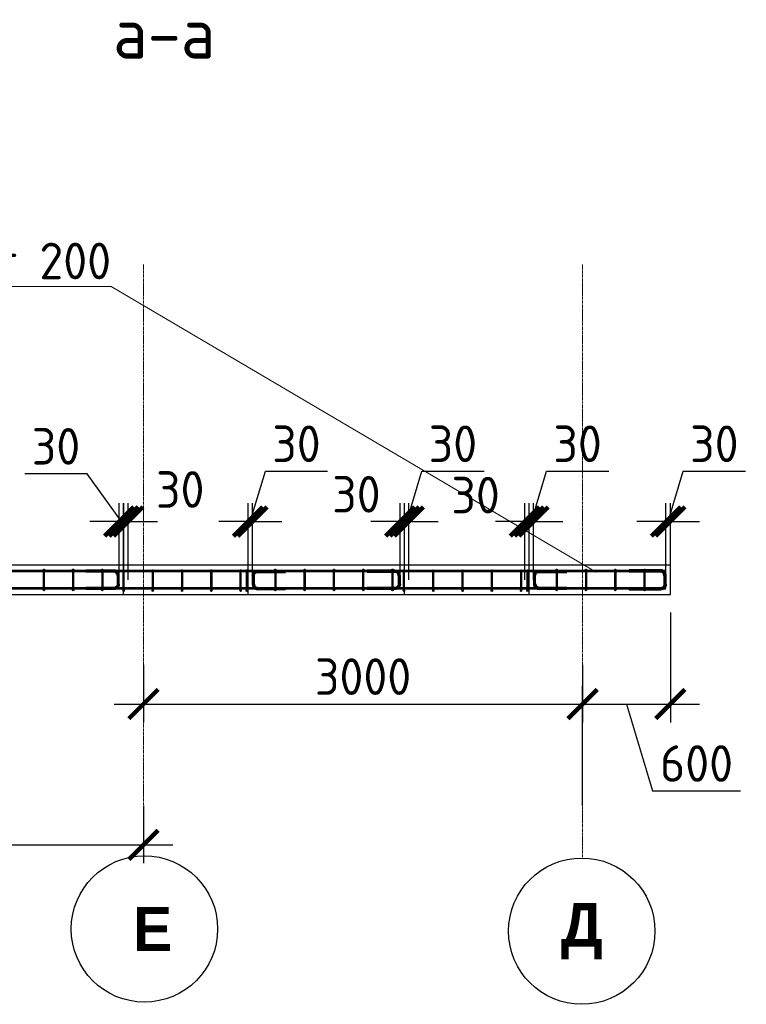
# Model space of a CAD drawing. Header units: millimetres. Extents: x -5898314 to 1055204, y -720802 to 1562611.
# Tile 241 of 256: x -80773 to -75810, y -135748 to -129018. Entities that reach past the tile are written whole.
import ezdxf
from ezdxf import colors
from ezdxf.entities.mleader import LeaderData, LeaderLine
from ezdxf.math import Vec2, Vec3

# ---------------------------------------------------------------- set-up
doc = ezdxf.new("R2010")
doc.units = ezdxf.units.MM
doc.linetypes.add('______5', pattern=[1100, 800, -100, 100, -100])
doc.linetypes.add('осевая', pattern=[50.8, 31.75, -6.35, 6.35, -6.35])
for name, color, linetype, lineweight in [('_0.5', 94, 'Continuous', 50), ('Арм_хомуты', 133, 'Continuous', 18), ('Оси', 40, '______5', 18), ('Перекрытие ж_бетон', 1, 'Continuous', 30), ('подоснова', 151, 'Continuous', 5), ('Узлы', 7, 'Continuous', 0)]:
    doc.layers.add(name, color=color, linetype=linetype, lineweight=lineweight)
doc.styles.add('Century Gothic', font='GOTHIC.TTF')
doc.styles.add('GOST 2.304', font='CS_Gost2304.shx')
doc.styles.add('GOST-2.304_Type-B', font='GOST_Common.ttf')
doc.dimstyles.new('СПДС', dxfattribs={"dimscale": 100, "dimtxt": 2.5, "dimasz": 2, "dimexe": 1.25, "dimexo": 0, "dimtad": 1, "dimdec": 0, "dimrnd": 5, "dimtxsty": 'GOST-2.304_Type-B', "dimblk": 'ARCHTICK', "dimcen": 2.5, "dimdle": 2, "dimclrd": 1, "dimclre": 1, "dimclrt": 1, "dimadec": 0, "dimazin": 2, "dimtfac": 0.75, "dimtdec": 0, "dimtmove": 1, "dimatfit": 3, "dimfxl": 1, "dimtfillclr": 256, "dimtolj": 1, "dimarcsym": 1})

# ---------------------------------------------------------------- blocks, each defined once
blk = doc.blocks.new('NSY101')
at = {"color": 0, "linetype": 'ByBlock', "lineweight": -2}
blk.add_circle((0, 0), 50, dxfattribs=at)
blk = doc.blocks.new('СЛОЖНЫЙ_ОБЪЕКТ_27')
at = {"layer": 'Оси', "color": 16, "linetype": 'Continuous', "lineweight": 25, "transparency": 33554687, "xscale": 9.999999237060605, "yscale": 9.999999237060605, "zscale": 9.999999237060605}
blk.add_blockref('NSY101', (-12318.7, -9696.8), dxfattribs=at)
at = {"layer": 'Оси', "color": 16, "linetype": 'Continuous', "lineweight": 25, "transparency": 33554687, "insert": (-12318.7, -9696.8), "char_height": 300, "width": 470, "attachment_point": 5, "style": 'Century Gothic'}
blk.add_mtext('\\A1;{\\fCentury Gothic|i0|b1;\\H300.000000;\\W1.000000;\\C16;Д}\\P', dxfattribs=at)
blk = doc.blocks.new('СЛОЖНЫЙ_ОБЪЕКТ_62')
at = {"layer": 'Оси', "color": 16, "linetype": 'Continuous', "lineweight": 25, "transparency": 33554687, "xscale": 9.999999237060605, "yscale": 9.999999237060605, "zscale": 9.999999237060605}
blk.add_blockref('NSY101', (-12318.7, -6696.8), dxfattribs=at)
at = {"layer": 'Оси', "color": 16, "linetype": 'Continuous', "lineweight": 25, "transparency": 33554687, "insert": (-12318.7, -6696.8), "char_height": 300, "width": 480, "attachment_point": 5, "style": 'Century Gothic'}
blk.add_mtext('\\A1;{\\fCentury Gothic|i0|b1;\\H300.000000;\\W1.000000;\\C16; Е}\\P', dxfattribs=at)
blk = doc.blocks.new('_ArchTick')
at = {"color": 0, "linetype": 'ByBlock', "const_width": 0.15}
blk.add_lwpolyline([(-0.5, -0.5), (0.5, 0.5)], dxfattribs=at)
blk = doc.blocks.new('*D2020')
at = {"layer": '_0.5', "color": 1, "lineweight": -2, "transparency": 16777216}
for p, q in [((-83027.4, -134390), (-83027.4, -134782.7)), ((-79927.4, -134390), (-79927.4, -134782.7)), ((-83227.4, -134657.7), (-79727.4, -134657.7))]:
    blk.add_line(p, q, dxfattribs=at)
at = {"layer": 'DEFPOINTS', "color": 0, "lineweight": 0, "transparency": 16777216}
for p in [(-83027.4, -134390), (-79927.4, -134390), (-79927.4, -134657.7)]:
    blk.add_point(p, dxfattribs=at)
at = {"layer": '_0.5', "color": 1, "lineweight": -2, "transparency": 16777216, "xscale": 200, "yscale": 200, "zscale": 200, "rotation": 180}
blk.add_blockref('_ArchTick', (-83027.4, -134657.7), dxfattribs=at)
at = {"layer": '_0.5', "color": 1, "lineweight": -2, "transparency": 16777216, "xscale": 200, "yscale": 200, "zscale": 200}
blk.add_blockref('_ArchTick', (-79927.4, -134657.7), dxfattribs=at)
at = {"layer": '_0.5', "color": 1, "lineweight": 0, "transparency": 16777216, "insert": (-81477.4, -134470.2), "char_height": 250, "attachment_point": 5, "style": 'GOST-2.304_Type-B'}
blk.add_mtext('\\A1;3100', dxfattribs=at)
blk = doc.blocks.new('*D2021')
at = {"layer": '_0.5', "color": 1, "lineweight": -2, "transparency": 16777216}
for p, q in [((-79927.4, -133427.8), (-79927.4, -133820.6)), ((-76927.4, -134390), (-76927.4, -133570.6)), ((-80127.4, -133695.6), (-76727.4, -133695.6))]:
    blk.add_line(p, q, dxfattribs=at)
at = {"layer": 'DEFPOINTS', "color": 0, "lineweight": 0, "transparency": 16777216}
for p in [(-79927.4, -133427.8), (-76927.4, -133695.6), (-76927.4, -134390)]:
    blk.add_point(p, dxfattribs=at)
at = {"layer": '_0.5', "color": 1, "lineweight": -2, "transparency": 16777216, "xscale": 200, "yscale": 200, "zscale": 200, "rotation": 180}
blk.add_blockref('_ArchTick', (-79927.4, -133695.6), dxfattribs=at)
at = {"layer": '_0.5', "color": 1, "lineweight": -2, "transparency": 16777216, "xscale": 200, "yscale": 200, "zscale": 200}
blk.add_blockref('_ArchTick', (-76927.4, -133695.6), dxfattribs=at)
at = {"layer": '_0.5', "color": 1, "lineweight": 0, "transparency": 16777216, "insert": (-78427.4, -133508.1), "char_height": 250, "attachment_point": 5, "style": 'GOST-2.304_Type-B'}
blk.add_mtext('\\A1;3000', dxfattribs=at)
blk = doc.blocks.new('*D2018')
at = {"layer": '_0.5', "color": 1, "lineweight": -2, "transparency": 16777216}
for p, q in [((-76328.4, -133070.4), (-76328.4, -133820.6)), ((-76927.4, -133427.8), (-76927.4, -133820.6)), ((-77127.4, -133695.6), (-76128.4, -133695.6)), ((-76627.9, -133695.6), (-76449.7, -134289.4)), ((-76449.7, -134289.4), (-75849.7, -134289.4))]:
    blk.add_line(p, q, dxfattribs=at)
at = {"layer": 'DEFPOINTS', "color": 0, "lineweight": 0, "transparency": 16777216}
for p in [(-76328.4, -133070.4, 358), (-76927.4, -133427.8), (-76328.4, -133695.6)]:
    blk.add_point(p, dxfattribs=at)
at = {"layer": '_0.5', "color": 1, "lineweight": -2, "transparency": 16777216, "xscale": 200, "yscale": 200, "zscale": 200, "rotation": 180}
blk.add_blockref('_ArchTick', (-76927.4, -133695.6), dxfattribs=at)
at = {"layer": '_0.5', "color": 1, "lineweight": -2, "transparency": 16777216, "xscale": 200, "yscale": 200, "zscale": 200}
blk.add_blockref('_ArchTick', (-76328.4, -133695.6), dxfattribs=at)
at = {"layer": '_0.5', "color": 1, "lineweight": 0, "transparency": 16777216, "insert": (-76149.7, -134101.9), "char_height": 250, "attachment_point": 5, "style": 'GOST-2.304_Type-B'}
blk.add_mtext('\\A1;600', dxfattribs=at)
blk = doc.blocks.new('*D2022')
at = {"layer": '_0.5', "color": 1, "lineweight": -2, "transparency": 16777216}
for p, q in [((-76343.4, -132447.9), (-76240.2, -132104.1)), ((-76240.2, -132104.1), (-75815.2, -132104.1)), ((-76358.4, -132847.3), (-76358.4, -132322.9)), ((-76328.4, -132847.3), (-76328.4, -132322.9)), ((-76358.4, -132447.9), (-76558.4, -132447.9)), ((-76328.4, -132447.9), (-76358.4, -132447.9)), ((-76328.4, -132447.9), (-76358.4, -132447.9)), ((-76328.4, -132447.9), (-76128.4, -132447.9))]:
    blk.add_line(p, q, dxfattribs=at)
at = {"layer": 'DEFPOINTS', "color": 0, "lineweight": 0, "transparency": 16777216}
for p in [(-76358.4, -132447.9), (-76358.4, -132847.3), (-76328.4, -132847.3)]:
    blk.add_point(p, dxfattribs=at)
at = {"layer": '_0.5', "color": 1, "lineweight": -2, "transparency": 16777216, "xscale": 200, "yscale": 200, "zscale": 200}
blk.add_blockref('_ArchTick', (-76358.4, -132447.9), dxfattribs=at)
at = {"layer": '_0.5', "color": 1, "lineweight": -2, "transparency": 16777216, "xscale": 200, "yscale": 200, "zscale": 200, "rotation": 180}
blk.add_blockref('_ArchTick', (-76328.4, -132447.9), dxfattribs=at)
at = {"layer": '_0.5', "color": 1, "lineweight": 0, "transparency": 16777216, "insert": (-76027.7, -131916.6), "char_height": 250, "attachment_point": 5, "style": 'GOST-2.304_Type-B'}
blk.add_mtext('\\A1;30', dxfattribs=at)
blk = doc.blocks.new('*U2079')
at = {"color": 0, "linetype": 'ByBlock', "lineweight": -2}
for p, q in [((-60, 25), (-60, 212.9)), ((-50, 212.9), (-60, 212.9)), ((-50, 25), (-50, 212.9)), ((50, 25), (50, 212.9)), ((50, 212.9), (60, 212.9)), ((60, 25), (60, 212.9)), ((-58.8, 15.9), (-60, 25)), ((-55.3, 7.5), (-58.8, 15.9)), ((-49.7, 0.3), (-55.3, 7.5)), ((-49.1, 18.5), (-50, 25)), ((-42.5, -5.3), (-49.7, 0.3)), ((-46.7, 12.5), (-49.1, 18.5)), ((-42.7, 7.3), (-46.7, 12.5)), ((-37.5, 3.3), (-42.7, 7.3)), ((-31.5, 0.9), (-37.5, 3.3)), ((-25, 0), (-31.5, 0.9)), ((-25, 0), (25, 0)), ((25, 0), (31.5, 0.9)), ((31.5, 0.9), (37.5, 3.3)), ((37.5, 3.3), (42.7, 7.3)), ((42.5, -5.3), (49.7, 0.3)), ((42.7, 7.3), (46.7, 12.5)), ((46.7, 12.5), (49.1, 18.5)), ((49.1, 18.5), (50, 25)), ((49.7, 0.3), (55.3, 7.5)), ((55.3, 7.5), (58.8, 15.9)), ((58.8, 15.9), (60, 25)), ((-34.1, -8.8), (-42.5, -5.3)), ((-25, -10), (-34.1, -8.8)), ((25, -10), (-25, -10)), ((25, -10), (34.1, -8.8)), ((34.1, -8.8), (42.5, -5.3))]:
    blk.add_line(p, q, dxfattribs=at)
at = {"style": 'GOST 2.304', "oblique": 15, "flags": 9}
for tag, p in [('ПОЗИЦИЯ', (800.7, -54.4)), ('ДИАМЕТР', (801, -58.7)), ('КЛАСС', (801.3, -63.1)), ('ДЛИНА', (801.7, -67.9)), ('МАССА', (802, -73.3))]:
    blk.add_attdef(tag, p, '', height=2.5, dxfattribs=at)
blk = doc.blocks.new('*U2080')
at = {"color": 0, "linetype": 'ByBlock', "lineweight": -2}
for p, q in [((-61.9, 25), (-61.9, 212.9)), ((-51.9, 212.9), (-61.9, 212.9)), ((-51.9, 25), (-51.9, 212.9)), ((51.9, 25), (51.9, 212.9)), ((51.9, 212.9), (61.9, 212.9)), ((61.9, 25), (61.9, 212.9)), ((-60.7, 15.9), (-61.9, 25)), ((-57.3, 7.5), (-60.7, 15.9)), ((-51.7, 0.3), (-57.3, 7.5)), ((-51.1, 18.5), (-51.9, 25)), ((-44.4, -5.3), (-51.7, 0.3)), ((-48.6, 12.5), (-51.1, 18.5)), ((-44.6, 7.3), (-48.6, 12.5)), ((-39.4, 3.3), (-44.6, 7.3)), ((-33.4, 0.9), (-39.4, 3.3)), ((-26.9, 0), (-33.4, 0.9)), ((-26.9, 0), (26.9, 0)), ((26.9, 0), (33.4, 0.9)), ((33.4, 0.9), (39.4, 3.3)), ((39.4, 3.3), (44.6, 7.3)), ((44.4, -5.3), (51.7, 0.3)), ((44.6, 7.3), (48.6, 12.5)), ((48.6, 12.5), (51.1, 18.5)), ((51.1, 18.5), (51.9, 25)), ((51.7, 0.3), (57.3, 7.5)), ((57.3, 7.5), (60.7, 15.9)), ((60.7, 15.9), (61.9, 25)), ((-36, -8.8), (-44.4, -5.3)), ((-26.9, -10), (-36, -8.8)), ((26.9, -10), (-26.9, -10)), ((26.9, -10), (36, -8.8)), ((36, -8.8), (44.4, -5.3))]:
    blk.add_line(p, q, dxfattribs=at)
at = {"style": 'GOST 2.304', "oblique": 15, "flags": 9}
for tag, p in [('ПОЗИЦИЯ', (798.7, -54.4)), ('ДИАМЕТР', (799.1, -58.7)), ('КЛАСС', (799.3, -63.1)), ('ДЛИНА', (799.8, -67.9)), ('МАССА', (800.1, -73.3))]:
    blk.add_attdef(tag, p, '', height=2.5, dxfattribs=at)
blk = doc.blocks.new('*D2027')
at = {"layer": '_0.5', "color": 1, "lineweight": -2, "transparency": 16777216}
for p, q in [((-77277.6, -132447.9), (-77174.5, -132104.1)), ((-77174.5, -132104.1), (-76749.5, -132104.1)), ((-77292.6, -132847.3), (-77292.6, -132322.9)), ((-77262.6, -132847.3), (-77262.6, -132322.9)), ((-77292.6, -132447.9), (-77492.6, -132447.9)), ((-77262.6, -132447.9), (-77292.6, -132447.9)), ((-77262.6, -132447.9), (-77292.6, -132447.9)), ((-77262.6, -132447.9), (-77062.6, -132447.9))]:
    blk.add_line(p, q, dxfattribs=at)
at = {"layer": 'DEFPOINTS', "color": 0, "lineweight": 0, "transparency": 16777216}
for p in [(-77292.6, -132447.9), (-77292.6, -132847.3), (-77262.6, -132847.3)]:
    blk.add_point(p, dxfattribs=at)
at = {"layer": '_0.5', "color": 1, "lineweight": -2, "transparency": 16777216, "xscale": 200, "yscale": 200, "zscale": 200}
blk.add_blockref('_ArchTick', (-77292.6, -132447.9), dxfattribs=at)
at = {"layer": '_0.5', "color": 1, "lineweight": -2, "transparency": 16777216, "xscale": 200, "yscale": 200, "zscale": 200, "rotation": 180}
blk.add_blockref('_ArchTick', (-77262.6, -132447.9), dxfattribs=at)
at = {"layer": '_0.5', "color": 1, "lineweight": 0, "transparency": 16777216, "insert": (-76962, -131916.6), "char_height": 250, "attachment_point": 5, "style": 'GOST-2.304_Type-B'}
blk.add_mtext('\\A1;30', dxfattribs=at)
blk = doc.blocks.new('*D2028')
at = {"layer": '_0.5', "color": 1, "lineweight": -2, "transparency": 16777216}
for p, q in [((-78173.9, -132847.3), (-78173.9, -132322.9)), ((-78143.9, -132847.3), (-78143.9, -132322.9)), ((-78173.9, -132447.9), (-78373.9, -132447.9)), ((-78143.9, -132447.9), (-78173.9, -132447.9)), ((-78143.9, -132447.9), (-77943.9, -132447.9))]:
    blk.add_line(p, q, dxfattribs=at)
at = {"layer": 'DEFPOINTS', "color": 0, "lineweight": 0, "transparency": 16777216}
for p in [(-78173.9, -132447.9), (-78173.9, -132847.3), (-78143.9, -132847.3)]:
    blk.add_point(p, dxfattribs=at)
at = {"layer": '_0.5', "color": 1, "lineweight": -2, "transparency": 16777216, "xscale": 200, "yscale": 200, "zscale": 200}
blk.add_blockref('_ArchTick', (-78173.9, -132447.9), dxfattribs=at)
at = {"layer": '_0.5', "color": 1, "lineweight": -2, "transparency": 16777216, "xscale": 200, "yscale": 200, "zscale": 200, "rotation": 180}
blk.add_blockref('_ArchTick', (-78143.9, -132447.9), dxfattribs=at)
at = {"layer": '_0.5', "color": 1, "lineweight": 0, "transparency": 16777216, "insert": (-78472.9, -132261.7), "char_height": 250, "attachment_point": 5, "style": 'GOST-2.304_Type-B'}
blk.add_mtext('\\A1;30', dxfattribs=at)
blk = doc.blocks.new('*D2029')
at = {"layer": '_0.5', "color": 1, "lineweight": -2, "transparency": 16777216}
for p, q in [((-79198, -132447.9), (-79094.8, -132104.1)), ((-79094.8, -132104.1), (-78669.8, -132104.1)), ((-79213, -132847.3), (-79213, -132322.9)), ((-79183, -132847.3), (-79183, -132322.9)), ((-79213, -132447.9), (-79413, -132447.9)), ((-79183, -132447.9), (-79213, -132447.9)), ((-79183, -132447.9), (-79213, -132447.9)), ((-79183, -132447.9), (-78983, -132447.9))]:
    blk.add_line(p, q, dxfattribs=at)
at = {"layer": 'DEFPOINTS', "color": 0, "lineweight": 0, "transparency": 16777216}
for p in [(-79213, -132447.9), (-79213, -132847.3), (-79183, -132847.3)]:
    blk.add_point(p, dxfattribs=at)
at = {"layer": '_0.5', "color": 1, "lineweight": -2, "transparency": 16777216, "xscale": 200, "yscale": 200, "zscale": 200}
blk.add_blockref('_ArchTick', (-79213, -132447.9), dxfattribs=at)
at = {"layer": '_0.5', "color": 1, "lineweight": -2, "transparency": 16777216, "xscale": 200, "yscale": 200, "zscale": 200, "rotation": 180}
blk.add_blockref('_ArchTick', (-79183, -132447.9), dxfattribs=at)
at = {"layer": '_0.5', "color": 1, "lineweight": 0, "transparency": 16777216, "insert": (-78882.3, -131916.6), "char_height": 250, "attachment_point": 5, "style": 'GOST-2.304_Type-B'}
blk.add_mtext('\\A1;30', dxfattribs=at)
blk = doc.blocks.new('*D2030')
at = {"layer": '_0.5', "color": 1, "lineweight": -2, "transparency": 16777216}
for p, q in [((-80312.5, -132121.7), (-80737.5, -132121.7)), ((-80078.6, -132447.9), (-80312.5, -132121.7)), ((-80093.6, -132847.3), (-80093.6, -132322.9)), ((-80063.6, -132847.3), (-80063.6, -132322.9)), ((-80093.6, -132447.9), (-80293.6, -132447.9)), ((-80063.6, -132447.9), (-80093.6, -132447.9)), ((-80063.6, -132447.9), (-80093.6, -132447.9)), ((-80063.6, -132447.9), (-79863.6, -132447.9))]:
    blk.add_line(p, q, dxfattribs=at)
at = {"layer": 'DEFPOINTS', "color": 0, "lineweight": 0, "transparency": 16777216}
for p in [(-80093.6, -132447.9), (-80093.6, -132847.3), (-80063.6, -132847.3)]:
    blk.add_point(p, dxfattribs=at)
at = {"layer": '_0.5', "color": 1, "lineweight": -2, "transparency": 16777216, "xscale": 200, "yscale": 200, "zscale": 200}
blk.add_blockref('_ArchTick', (-80093.6, -132447.9), dxfattribs=at)
at = {"layer": '_0.5', "color": 1, "lineweight": -2, "transparency": 16777216, "xscale": 200, "yscale": 200, "zscale": 200, "rotation": 180}
blk.add_blockref('_ArchTick', (-80063.6, -132447.9), dxfattribs=at)
at = {"layer": '_0.5', "color": 1, "lineweight": 0, "transparency": 16777216, "insert": (-80525, -131934.2), "char_height": 250, "attachment_point": 5, "style": 'GOST-2.304_Type-B'}
blk.add_mtext('\\A1;30', dxfattribs=at)
blk = doc.blocks.new('*U2081')
at = {"color": 0, "linetype": 'ByBlock', "lineweight": -2}
for p, q in [((-63.4, 25), (-63.4, 212.9)), ((-53.4, 212.9), (-63.4, 212.9)), ((-53.4, 25), (-53.4, 212.9)), ((53.4, 25), (53.4, 212.9)), ((53.4, 212.9), (63.4, 212.9)), ((63.4, 25), (63.4, 212.9)), ((-62.2, 15.9), (-63.4, 25)), ((-58.7, 7.5), (-62.2, 15.9)), ((-53.1, 0.3), (-58.7, 7.5)), ((-52.5, 18.5), (-53.4, 25)), ((-45.9, -5.3), (-53.1, 0.3)), ((-50, 12.5), (-52.5, 18.5)), ((-46.1, 7.3), (-50, 12.5)), ((-40.9, 3.3), (-46.1, 7.3)), ((-34.9, 0.9), (-40.9, 3.3)), ((-28.4, 0), (-34.9, 0.9)), ((-28.4, 0), (28.4, 0)), ((28.4, 0), (34.9, 0.9)), ((34.9, 0.9), (40.9, 3.3)), ((40.9, 3.3), (46.1, 7.3)), ((45.9, -5.3), (53.1, 0.3)), ((46.1, 7.3), (50, 12.5)), ((50, 12.5), (52.5, 18.5)), ((52.5, 18.5), (53.4, 25)), ((53.1, 0.3), (58.7, 7.5)), ((58.7, 7.5), (62.2, 15.9)), ((62.2, 15.9), (63.4, 25)), ((-37.4, -8.8), (-45.9, -5.3)), ((-28.4, -10), (-37.4, -8.8)), ((28.4, -10), (-28.4, -10)), ((28.4, -10), (37.4, -8.8)), ((37.4, -8.8), (45.9, -5.3))]:
    blk.add_line(p, q, dxfattribs=at)
at = {"style": 'GOST 2.304', "oblique": 15, "flags": 9}
for tag, p in [('ПОЗИЦИЯ', (797.3, -54.4)), ('ДИАМЕТР', (797.6, -58.7)), ('КЛАСС', (797.9, -63.1)), ('ДЛИНА', (798.3, -67.9)), ('МАССА', (798.6, -73.3))]:
    blk.add_attdef(tag, p, '', height=2.5, dxfattribs=at)
blk = doc.blocks.new('*U2082')
at = {"color": 0, "linetype": 'ByBlock', "lineweight": -2}
for p, q in [((-63, 25), (-63, 212.9)), ((-53, 212.9), (-63, 212.9)), ((-53, 25), (-53, 212.9)), ((53, 25), (53, 212.9)), ((53, 212.9), (63, 212.9)), ((63, 25), (63, 212.9)), ((-61.8, 15.9), (-63, 25)), ((-58.3, 7.5), (-61.8, 15.9)), ((-52.7, 0.3), (-58.3, 7.5)), ((-52.1, 18.5), (-53, 25)), ((-45.5, -5.3), (-52.7, 0.3)), ((-49.6, 12.5), (-52.1, 18.5)), ((-45.6, 7.3), (-49.6, 12.5)), ((-40.5, 3.3), (-45.6, 7.3)), ((-34.4, 0.9), (-40.5, 3.3)), ((-28, 0), (-34.4, 0.9)), ((-28, 0), (28, 0)), ((28, 0), (34.4, 0.9)), ((34.4, 0.9), (40.5, 3.3)), ((40.5, 3.3), (45.6, 7.3)), ((45.5, -5.3), (52.7, 0.3)), ((45.6, 7.3), (49.6, 12.5)), ((49.6, 12.5), (52.1, 18.5)), ((52.1, 18.5), (53, 25)), ((52.7, 0.3), (58.3, 7.5)), ((58.3, 7.5), (61.8, 15.9)), ((61.8, 15.9), (63, 25)), ((-37, -8.8), (-45.5, -5.3)), ((-28, -10), (-37, -8.8)), ((28, -10), (-28, -10)), ((28, -10), (37, -8.8)), ((37, -8.8), (45.5, -5.3))]:
    blk.add_line(p, q, dxfattribs=at)
at = {"style": 'GOST 2.304', "oblique": 15, "flags": 9}
for tag, p in [('ПОЗИЦИЯ', (797.7, -54.4)), ('ДИАМЕТР', (798.1, -58.7)), ('КЛАСС', (798.3, -63.1)), ('ДЛИНА', (798.8, -67.9)), ('МАССА', (799.1, -73.3))]:
    blk.add_attdef(tag, p, '', height=2.5, dxfattribs=at)
blk = doc.blocks.new('*U2026')
at = {"color": 0, "linetype": 'ByBlock', "lineweight": -2}
for p, q in [((-63.9, 25), (-63.9, 212.9)), ((-53.9, 212.9), (-63.9, 212.9)), ((-53.9, 25), (-53.9, 212.9)), ((53.9, 25), (53.9, 212.9)), ((53.9, 212.9), (63.9, 212.9)), ((63.9, 25), (63.9, 212.9)), ((-62.7, 15.9), (-63.9, 25)), ((-59.2, 7.5), (-62.7, 15.9)), ((-53.6, 0.3), (-59.2, 7.5)), ((-53, 18.5), (-53.9, 25)), ((-46.4, -5.3), (-53.6, 0.3)), ((-50.5, 12.5), (-53, 18.5)), ((-46.5, 7.3), (-50.5, 12.5)), ((-41.4, 3.3), (-46.5, 7.3)), ((-35.3, 0.9), (-41.4, 3.3)), ((-28.9, 0), (-35.3, 0.9)), ((-28.9, 0), (28.9, 0)), ((28.9, 0), (35.3, 0.9)), ((35.3, 0.9), (41.4, 3.3)), ((41.4, 3.3), (46.5, 7.3)), ((46.4, -5.3), (53.6, 0.3)), ((46.5, 7.3), (50.5, 12.5)), ((50.5, 12.5), (53, 18.5)), ((53, 18.5), (53.9, 25)), ((53.6, 0.3), (59.2, 7.5)), ((59.2, 7.5), (62.7, 15.9)), ((62.7, 15.9), (63.9, 25)), ((-37.9, -8.8), (-46.4, -5.3)), ((-28.9, -10), (-37.9, -8.8)), ((28.9, -10), (-28.9, -10)), ((28.9, -10), (37.9, -8.8)), ((37.9, -8.8), (46.4, -5.3))]:
    blk.add_line(p, q, dxfattribs=at)
at = {"style": 'GOST 2.304', "oblique": 15, "flags": 9}
for tag, p in [('ПОЗИЦИЯ', (796.8, -54.4)), ('ДИАМЕТР', (797.1, -58.7)), ('КЛАСС', (797.4, -63.1)), ('ДЛИНА', (797.9, -67.9)), ('МАССА', (798.1, -73.3))]:
    blk.add_attdef(tag, p, '', height=2.5, dxfattribs=at)
blk = doc.blocks.new('*D2076')
at = {"layer": '_0.5', "color": 1, "lineweight": -2, "transparency": 16777216}
for p, q in [((-80061.3, -132847.3), (-80061.3, -132322.9)), ((-80031.3, -132847.3), (-80031.3, -132322.9)), ((-80061.3, -132447.9), (-80261.3, -132447.9)), ((-80031.3, -132447.9), (-80061.3, -132447.9)), ((-80031.3, -132447.9), (-79831.3, -132447.9))]:
    blk.add_line(p, q, dxfattribs=at)
at = {"layer": 'DEFPOINTS', "color": 0, "lineweight": 0, "transparency": 16777216}
for p in [(-80061.3, -132447.9), (-80061.3, -132847.3), (-80031.3, -132847.3)]:
    blk.add_point(p, dxfattribs=at)
at = {"layer": '_0.5', "color": 1, "lineweight": -2, "transparency": 16777216, "xscale": 200, "yscale": 200, "zscale": 200}
blk.add_blockref('_ArchTick', (-80061.3, -132447.9), dxfattribs=at)
at = {"layer": '_0.5', "color": 1, "lineweight": -2, "transparency": 16777216, "xscale": 200, "yscale": 200, "zscale": 200, "rotation": 180}
blk.add_blockref('_ArchTick', (-80031.3, -132447.9), dxfattribs=at)
at = {"layer": '_0.5', "color": 1, "lineweight": 0, "transparency": 16777216, "insert": (-79676.5, -132229), "char_height": 250, "attachment_point": 5, "style": 'GOST-2.304_Type-B'}
blk.add_mtext('\\A1;30', dxfattribs=at)
blk = doc.blocks.new('*D2077')
at = {"layer": '_0.5', "color": 1, "lineweight": -2, "transparency": 16777216}
for p, q in [((-78129.3, -132447.9), (-78026.2, -132104.1)), ((-78026.2, -132104.1), (-77601.2, -132104.1)), ((-78144.3, -132847.3), (-78144.3, -132322.9)), ((-78114.3, -132847.3), (-78114.3, -132322.9)), ((-78144.3, -132447.9), (-78344.3, -132447.9)), ((-78114.3, -132447.9), (-78144.3, -132447.9)), ((-78114.3, -132447.9), (-78144.3, -132447.9)), ((-78114.3, -132447.9), (-77914.3, -132447.9))]:
    blk.add_line(p, q, dxfattribs=at)
at = {"layer": 'DEFPOINTS', "color": 0, "lineweight": 0, "transparency": 16777216}
for p in [(-78144.3, -132447.9), (-78144.3, -132847.3), (-78114.3, -132847.3)]:
    blk.add_point(p, dxfattribs=at)
at = {"layer": '_0.5', "color": 1, "lineweight": -2, "transparency": 16777216, "xscale": 200, "yscale": 200, "zscale": 200}
blk.add_blockref('_ArchTick', (-78144.3, -132447.9), dxfattribs=at)
at = {"layer": '_0.5', "color": 1, "lineweight": -2, "transparency": 16777216, "xscale": 200, "yscale": 200, "zscale": 200, "rotation": 180}
blk.add_blockref('_ArchTick', (-78114.3, -132447.9), dxfattribs=at)
at = {"layer": '_0.5', "color": 1, "lineweight": 0, "transparency": 16777216, "insert": (-77813.7, -131916.6), "char_height": 250, "attachment_point": 5, "style": 'GOST-2.304_Type-B'}
blk.add_mtext('\\A1;30', dxfattribs=at)
blk = doc.blocks.new('*D2078')
at = {"layer": '_0.5', "color": 1, "lineweight": -2, "transparency": 16777216}
for p, q in [((-77322.5, -132847.3), (-77322.5, -132322.9)), ((-77292.5, -132847.3), (-77292.5, -132322.9)), ((-77322.5, -132447.9), (-77522.5, -132447.9)), ((-77292.5, -132447.9), (-77322.5, -132447.9)), ((-77292.5, -132447.9), (-77092.5, -132447.9))]:
    blk.add_line(p, q, dxfattribs=at)
at = {"layer": 'DEFPOINTS', "color": 0, "lineweight": 0, "transparency": 16777216}
for p in [(-77322.5, -132447.9), (-77322.5, -132847.3), (-77292.5, -132847.3)]:
    blk.add_point(p, dxfattribs=at)
at = {"layer": '_0.5', "color": 1, "lineweight": -2, "transparency": 16777216, "xscale": 200, "yscale": 200, "zscale": 200}
blk.add_blockref('_ArchTick', (-77322.5, -132447.9), dxfattribs=at)
at = {"layer": '_0.5', "color": 1, "lineweight": -2, "transparency": 16777216, "xscale": 200, "yscale": 200, "zscale": 200, "rotation": 180}
blk.add_blockref('_ArchTick', (-77292.5, -132447.9), dxfattribs=at)
at = {"layer": '_0.5', "color": 1, "lineweight": 0, "transparency": 16777216, "insert": (-77658.7, -132267.4), "char_height": 250, "attachment_point": 5, "style": 'GOST-2.304_Type-B'}
blk.add_mtext('\\A1;30', dxfattribs=at)
blk = doc.blocks.new('_None')

msp = doc.modelspace()

# ---------------------------------------------------------------- linework, layer by layer
at = {"layer": 'Оси', "color": 16, "linetype": 'осевая', "lineweight": 0, "ltscale": 0.5, "transparency": 33554687}
for p, q in [((-79927.37, -134741.12), (-79927.37, -130690.73)), ((-76927.37, -134741.12), (-76927.37, -130690.73))]:
    msp.add_line(p, q, dxfattribs=at)
at = {"layer": 'Перекрытие ж_бетон', "color": 7, "linetype": 'Continuous', "lineweight": 30}
for p, q in [((-76328.36, -132747.35), (-83279.27, -132747.35)), ((-80063.36, -132947.35), (-80063.36, -132747.35)), ((-79213.36, -132947.35), (-79213.36, -132747.35)), ((-78143.36, -132947.35), (-78143.36, -132747.35)), ((-77293.36, -132947.35), (-77293.36, -132747.35)), ((-76328.36, -132947.35), (-76328.36, -132747.35)), ((-83029.15, -132947.35), (-76328.36, -132947.35))]:
    msp.add_line(p, q, dxfattribs=at)
at = {"layer": 'Перекрытие ж_бетон', "color": 3, "linetype": 'Continuous', "lineweight": 30}
for p, q in [((-80093.6, -132782.42), (-82933.65, -132782.42)), ((-80612.2, -132776.99), (-80612.2, -132916.03)), ((-80602.83, -132916.53), (-80602.83, -132778.17)), ((-80412.2, -132776.99), (-80412.2, -132916.03)), ((-80402.83, -132916.53), (-80402.83, -132778.17)), ((-80212.2, -132776.99), (-80212.2, -132916.03)), ((-80202.83, -132916.53), (-80202.83, -132778.17)), ((-77257.79, -132782.74), (-80099.36, -132782.74)), ((-80068.57, -132781.48), (-80068.57, -132923.46)), ((-80059.2, -132922.73), (-80059.2, -132782.67)), ((-79868.48, -132781.48), (-79868.48, -132922.38)), ((-79859.11, -132920.15), (-79859.11, -132782.67)), ((-79668.57, -132781.48), (-79668.57, -132920.23)), ((-79659.2, -132920.23), (-79659.2, -132782.67)), ((-79468.57, -132781.48), (-79468.57, -132920.71)), ((-79459.2, -132920.98), (-79459.2, -132782.67)), ((-79268.5, -132781.48), (-79268.5, -132920.55)), ((-79259.13, -132921.35), (-79259.13, -132782.67)), ((-79226.14, -132781.48), (-79226.14, -132920.53)), ((-79216.77, -132921.03), (-79216.77, -132782.67)), ((-78173.91, -132782.84), (-79182.96, -132782.84)), ((-79031.14, -132776.99), (-79031.14, -132918.96)), ((-79021.77, -132918.23), (-79021.77, -132778.17)), ((-78831.05, -132776.99), (-78831.05, -132917.88)), ((-78821.68, -132915.65), (-78821.68, -132778.17)), ((-78631.14, -132776.99), (-78631.14, -132915.73)), ((-78621.77, -132915.73), (-78621.77, -132778.17)), ((-78431.14, -132776.99), (-78431.14, -132916.21)), ((-78421.77, -132916.48), (-78421.77, -132778.17)), ((-78231.07, -132776.99), (-78231.07, -132916.05)), ((-78221.7, -132916.85), (-78221.7, -132778.17)), ((-76358.45, -132782.84), (-78179.15, -132782.84)), ((-78152.79, -132781.7), (-78152.79, -132923.67)), ((-78143.42, -132922.94), (-78143.42, -132782.88)), ((-77952.7, -132781.7), (-77952.7, -132922.6)), ((-77943.33, -132920.37), (-77943.33, -132782.88)), ((-77752.79, -132781.7), (-77752.79, -132920.44)), ((-77743.42, -132920.44), (-77743.42, -132782.88)), ((-77552.79, -132781.7), (-77552.79, -132920.92)), ((-77543.42, -132921.2), (-77543.42, -132782.88)), ((-77352.72, -132781.7), (-77352.72, -132920.76)), ((-77343.35, -132921.57), (-77343.35, -132782.88)), ((-77308.74, -132781.7), (-77308.74, -132920.74)), ((-77299.37, -132921.25), (-77299.37, -132782.88)), ((-77108.86, -132776.99), (-77108.86, -132918.96)), ((-77099.48, -132918.23), (-77099.48, -132778.17)), ((-76908.77, -132776.99), (-76908.77, -132917.88)), ((-76899.4, -132915.65), (-76899.4, -132778.17)), ((-76708.85, -132776.99), (-76708.85, -132915.73)), ((-76699.48, -132915.73), (-76699.48, -132778.17)), ((-76508.86, -132776.99), (-76508.86, -132916.21)), ((-76499.49, -132916.48), (-76499.49, -132778.17)), ((-76359.96, -132792.42), (-82929.83, -132792.42)), ((-80093.6, -132910.76), (-82930.64, -132910.76)), ((-76358.04, -132901.94), (-82927.86, -132901.94)), ((-77259.32, -132910.77), (-80096.71, -132910.77)), ((-78173.91, -132911.04), (-79182.96, -132911.04)), ((-76358.45, -132910.77), (-77262.58, -132910.77)), ((-76358.45, -132911.04), (-77262.58, -132911.04))]:
    msp.add_line(p, q, dxfattribs=at)
for centre in [(-80607.54, -132778.12), (-80407.54, -132778.12), (-80207.54, -132778.12), (-80063.62, -132782.62), (-79863.62, -132782.62), (-79663.62, -132782.62), (-79463.62, -132782.62), (-79263.62, -132782.62), (-79221.48, -132782.62), (-79026.2, -132778.12), (-78826.2, -132778.12), (-78626.2, -132778.12), (-78426.2, -132778.12), (-78226.2, -132778.12), (-78147.85, -132782.83), (-77947.85, -132782.83), (-77747.85, -132782.83), (-77547.85, -132782.83), (-77347.85, -132782.83), (-77304.08, -132782.83), (-77103.91, -132778.12), (-76903.91, -132778.12), (-76703.91, -132778.12), (-76503.91, -132778.12), (-80607.54, -132915.97), (-80407.54, -132915.97), (-80207.54, -132915.97), (-80063.62, -132920.47), (-79863.62, -132920.47), (-79663.62, -132920.47), (-79463.62, -132920.47), (-79263.62, -132920.47), (-79221.48, -132920.47), (-79026.2, -132915.97), (-78826.2, -132915.97), (-78626.2, -132915.97), (-78426.2, -132915.97), (-78226.2, -132915.97), (-78147.85, -132920.68), (-77947.85, -132920.68), (-77747.85, -132920.68), (-77547.85, -132920.68), (-77347.85, -132920.68), (-77304.08, -132920.68), (-77103.91, -132915.97), (-76903.91, -132915.97), (-76703.91, -132915.97), (-76503.91, -132915.97)]:
    msp.add_circle(centre, 5, dxfattribs=at)

# ---------------------------------------------------------------- block references
at = {"layer": 'Арм_хомуты', "lineweight": 40}
for name, p, xscale, yscale, zscale, rotation in [('*U2026', (-80104.93, -132846.58), -1.0125, 1.0125, 1.0125, 90), ('*U2082', (-79172.26, -132847.2), -1.0125, 1.0125, 1.0125, 270), ('*U2081', (-78184.68, -132847.05), -1.0125, 1.0125, 1.0125, 90), ('*U2080', (-77251.47, -132845.6), -1.0125, 1.0125, 1.0125, 270), ('*U2079', (-76369.59, -132847.37), -1.125, 1.125, 1.125, 90)]:
    msp.add_blockref(name, p, dxfattribs=dict(at, xscale=xscale, yscale=yscale, zscale=zscale, rotation=rotation))
at = {"layer": 'Оси', "color": 16, "linetype": 'Continuous', "lineweight": 25, "transparency": 33554687}
for name, p in [('СЛОЖНЫЙ_ОБЪЕКТ_62', (-67602.02, -128536.32)), ('СЛОЖНЫЙ_ОБЪЕКТ_27', (-64614.69, -125551.09))]:
    msp.add_blockref(name, p, dxfattribs=at)

# ---------------------------------------------------------------- texts
at = {"layer": 'Узлы', "color": 80, "linetype": 'Continuous', "lineweight": 0, "style": 'GOST-2.304_Type-B'}
msp.add_text('а-а', height=350, dxfattribs=at).set_placement((-80134.51, -129283.74))

# ---------------------------------------------------------------- dimensions: what is measured, and where the dimension line sits
at = {"layer": '_0.5', "color": 1, "lineweight": 0}
for base, p1, p2, picture, middle in [((-80093.6, -132447.88), (-80063.6, -132847.35), (-80093.6, -132847.35), '*D2030', (-80374.97, -132121.74)), ((-80061.26, -132447.88), (-80031.26, -132847.35), (-80061.26, -132847.35), '*D2076', (-79676.47, -132416.55)), ((-78173.91, -132447.88), (-78143.91, -132847.35), (-78173.91, -132847.35), '*D2028', (-78472.88, -132449.15)), ((-77322.52, -132447.88), (-77292.52, -132847.35), (-77322.52, -132847.35), '*D2078', (-77658.68, -132454.93))]:
    dim = msp.add_linear_dim(base=base, p1=p1, p2=p2, dimstyle='СПДС', dxfattribs=at)
    dim.commit()
    dim.dimension.update_dxf_attribs({"geometry": picture, "text_midpoint": middle, "dimtype": 160})
for base, p1, p2, picture, middle in [((-79212.96, -132447.88), (-79182.96, -132847.35), (-79212.96, -132847.35), '*D2029', (-79032.34, -131916.63)), ((-78144.28, -132447.88), (-78114.28, -132847.35), (-78144.28, -132847.35), '*D2077', (-77963.65, -131916.63)), ((-77292.58, -132447.88), (-77262.58, -132847.35), (-77292.58, -132847.35), '*D2027', (-77111.96, -131916.63)), ((-76358.36, -132447.88), (-76328.36, -132847.35), (-76358.36, -132847.35), '*D2022', (-76177.74, -131916.63))]:
    dim = msp.add_linear_dim(base=base, p1=p1, p2=p2, dimstyle='СПДС', dxfattribs=at)
    dim.commit()
    dim.dimension.update_dxf_attribs({"geometry": picture, "text_midpoint": middle})
for base, p1, p2, picture, middle in [((-76328.37, -133695.61), (-76927.37, -133427.83), (-76328.37, -133070.45, 358), '*D2018', (-76387.24, -134101.86)), ((-76927.37, -133695.61), (-79927.37, -133427.83), (-76927.37, -134389.96), '*D2021', (-78427.37, -133508.11)), ((-79927.37, -134657.74), (-83027.37, -134389.96), (-79927.37, -134389.96), '*D2020', (-81477.37, -134470.24))]:
    dim = msp.add_linear_dim(base=base, p1=p1, p2=p2, angle=180, dimstyle='СПДС', dxfattribs=at)
    dim.commit()
    dim.dimension.update_dxf_attribs({"geometry": picture, "text_midpoint": middle})

# ---------------------------------------------------------------- leaders
at = {"layer": 'подоснова', "color": 2, "lineweight": 0, "ltscale": 0.3}
ml = msp.add_multileader_mtext('Standard', dxfattribs=at)
ml.set_content('СК1 шаг 200 ', color=2, style='GOST-2.304_Type-B')
ml.set_leader_properties(color=256, linetype='ByLayer', lineweight=15)
ml.set_arrow_properties(name='NONE')
ml.build(insert=Vec2(0, 0))
ml.multileader.update_dxf_attribs({"text_left_attachment_type": 6, "text_right_attachment_type": 6, "dogleg_length": 0.1, "arrow_head_size": 18})
ctx = ml.context
ctx.base_point, ctx.char_height, ctx.arrow_head_size, ctx.landing_gap_size, ctx.plane_origin = Vec3(-81934.56, -130842.02), 250, 18, 20, Vec3(-87253.54, -126633.6)
ctx.left_attachment, ctx.right_attachment, ctx.text_align_type = 6, 6, 1
notes = []
notes.append((ctx, [(1, (1, 1, 0), (-80148.25, -130842.02), (-1, 0), 0.1, [(2, [(-81004.56, -132780.9), (-78632.06, -132783.97), (-76834.16, -132793.09)], 0, [])])]))
ctx.mtext.insert, ctx.mtext.alignment, ctx.mtext.flow_direction = Vec3(-81041.46, -130542.02), 2, 5
for ctx, leaders in notes:
    for number, flags, end, landing, length, lines in leaders:
        leader = LeaderData()
        leader.index, (leader.has_last_leader_line, leader.has_dogleg_vector, leader.attachment_direction) = number, flags
        leader.last_leader_point, leader.dogleg_vector, leader.dogleg_length = Vec3(end), Vec3(landing), length
        for number, points, colour, breaks in lines:
            line = LeaderLine()
            line.index, line.vertices, line.color, line.breaks = number, Vec3.list(points), colors.encode_raw_color(colour), breaks
            leader.lines.append(line)
        ctx.leaders.append(leader)

doc.saveas('drawing.dxf')
